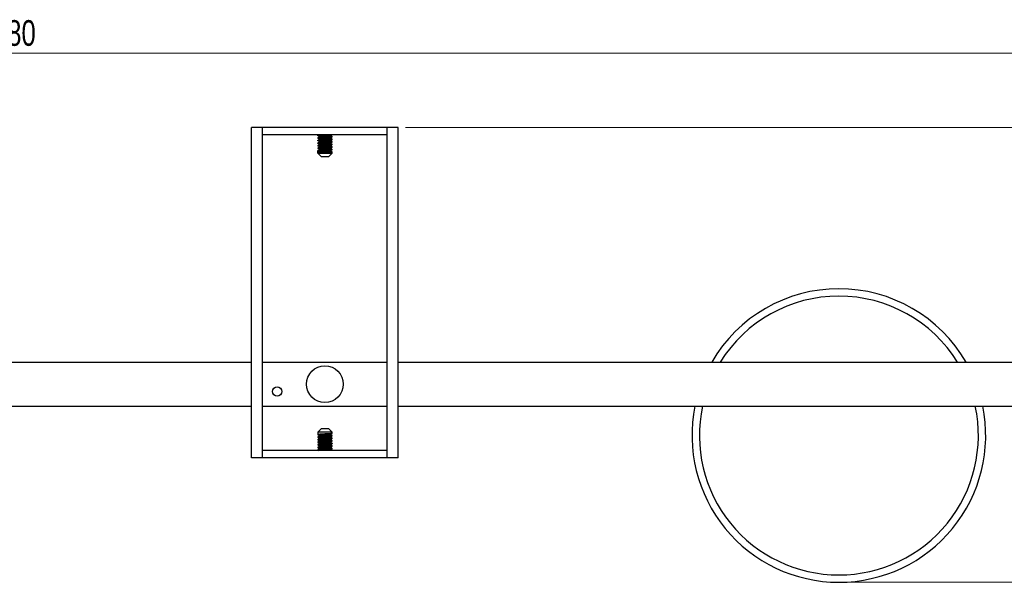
# Model space of a CAD drawing. Header units: millimetres. Extents: x 243 to 1086, y 477 to 680.
# Tile 16 of 23: x 668 to 802, y 603 to 680. Entities that reach past the tile are written whole.
import ezdxf

# ---------------------------------------------------------------- set-up
doc = ezdxf.new("R2010")
doc.units = ezdxf.units.MM
doc.header["$PDSIZE"] = -1
doc.styles.add('SLDTEXTSTYLE0', font='TXT', dxfattribs={"width": 0.75})
doc.dimstyles.new('SLDDIMSTYLE0', dxfattribs={"dimtxt": 3.5, "dimasz": 3.556, "dimexe": 0, "dimexo": 0.0625, "dimgap": 0.875, "dimtad": 1, "dimdec": 0, "dimlfac": 2, "dimrnd": 1e-09, "dimzin": 12, "dimdsep": 46, "dimtxsty": 'SLDTEXTSTYLE0', "dimblk1": 'CLOSED', "dimblk2": 'CLOSED', "dimsah": 1, "dimcen": 0.09, "dimadec": 0, "dimazin": 3, "dimtfac": 1, "dimtofl": 0, "dimtmove": 0, "dimatfit": 3, "dimldrblk": 'CLOSED', "dimfxl": 0, "dimfrac": 2, "dimtolj": 1, "dimtzin": 12, "dimarcsym": 0})
doc.dimstyles.new('SLDDIMSTYLE1', dxfattribs={"dimtxt": 3.5, "dimasz": 3.556, "dimexe": 0, "dimexo": 0.0625, "dimgap": 0.875, "dimtad": 1, "dimdec": 0, "dimlfac": 2, "dimrnd": 1e-09, "dimzin": 12, "dimdsep": 46, "dimtxsty": 'SLDTEXTSTYLE0', "dimblk1": 'CLOSED', "dimblk2": 'CLOSED', "dimsah": 1, "dimcen": 0.09, "dimadec": 0, "dimazin": 3, "dimtfac": 1, "dimtdec": 0, "dimtofl": 0, "dimtmove": 0, "dimatfit": 3, "dimldrblk": 'CLOSED', "dimfxl": 0, "dimfrac": 2, "dimtolj": 1, "dimtzin": 12, "dimarcsym": 0})

# ---------------------------------------------------------------- blocks, each defined once
blk = doc.blocks.new('_Closed')
at = {"color": 0, "linetype": 'ByBlock', "lineweight": -2}
for p, q in [((-1, 0.166667), (0, 0)), ((-1, 0.166667), (-1, -0.166667)), ((0, 0), (-1, -0.166667)), ((0, 0), (-1, 0))]:
    blk.add_line(p, q, dxfattribs=at)
blk = doc.blocks.new('_D')
at = {"color": 7, "linetype": 'Continuous', "lineweight": 0}
for p, q in [((720.14, 665.23), (920.14, 665.23)), ((919.14, 603.26), (919.14, 665.23)), ((780.14, 603.26), (920.14, 603.26))]:
    blk.add_line(p, q, dxfattribs=at)
at = {"color": 7, "linetype": 'Continuous', "lineweight": 18, "xscale": 3.556, "yscale": 3.556}
for p, rotation in [((919.14, 665.23), 90.0000000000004), ((919.14, 603.26), 270.0000000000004)]:
    blk.add_blockref('_Closed', p, dxfattribs=dict(at, rotation=rotation))
at = {"color": 7, "linetype": 'Continuous', "lineweight": 18, "insert": (914.63, 632.52), "char_height": 3.5, "attachment_point": 1, "rotation": 90, "style": 'SLDTEXTSTYLE0'}
blk.add_mtext('124', dxfattribs=at)
blk = doc.blocks.new('_D_1')
at = {"color": 7, "linetype": 'Continuous', "lineweight": 0}
for p, q in [((419.14, 634.26), (419.14, 676.36)), ((909.14, 634.26), (909.14, 676.36)), ((419.14, 675.36), (909.14, 675.36))]:
    blk.add_line(p, q, dxfattribs=at)
at = {"color": 7, "linetype": 'Continuous', "lineweight": 18, "xscale": 3.556, "yscale": 3.556}
for p, rotation in [((419.14, 675.36, 6.89), 180.0000000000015), ((909.14, 675.36, 6.89), 1.450332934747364e-12)]:
    blk.add_blockref('_Closed', p, dxfattribs=dict(at, rotation=rotation))
at = {"color": 7, "linetype": 'Continuous', "lineweight": 18, "insert": (663.91, 679.87), "char_height": 3.5, "attachment_point": 1, "style": 'SLDTEXTSTYLE0'}
blk.add_mtext('980', dxfattribs=at)

msp = doc.modelspace()

# ---------------------------------------------------------------- linework, layer by layer
at = {"color": 7, "linetype": 'Continuous', "lineweight": 25}
for p, q in [((699.14, 620.23), (699.14, 665.23)), ((700.64, 665.23), (699.14, 665.23)), ((700.64, 664.23), (700.64, 665.23)), ((717.64, 665.23), (700.64, 665.23)), ((700.64, 620.23), (700.64, 665.23)), ((709.93, 665.23), (709.93, 665.25)), ((717.64, 664.23), (717.64, 665.23)), ((717.64, 620.23), (717.64, 665.23)), ((719.14, 665.23), (717.64, 665.23)), ((719.14, 620.23), (719.14, 665.23)), ((717.64, 664.23), (700.64, 664.23)), ((708.25, 664.23), (708.17, 664.18)), ((708.17, 664.18), (708.17, 664.14)), ((708.17, 663.83), (708.17, 663.79)), ((709.93, 664.2), (709.98, 664.23)), ((710.12, 663.96), (710.12, 664.01)), ((708.17, 663.48), (708.17, 663.44)), ((708.17, 663.13), (708.17, 663.09)), ((708.17, 662.78), (708.17, 662.74)), ((710.12, 663.61), (710.12, 663.66)), ((710.12, 663.26), (710.12, 663.31)), ((710.12, 662.91), (710.12, 662.96)), ((710.12, 662.56), (710.12, 662.61)), ((708.17, 662.43), (708.17, 662.39)), ((708.17, 662.08), (708.17, 662.04)), ((708.17, 662.04), (708.36, 661.93)), ((708.17, 661.73), (708.17, 662.04)), ((708.36, 661.84), (708.17, 661.73)), ((708.17, 661.73), (708.67, 661.23)), ((708.17, 661.73), (710.12, 661.73)), ((708.36, 661.93), (708.36, 661.84)), ((709.62, 661.23), (708.67, 661.23)), ((709.62, 661.23), (710.12, 661.73)), ((710.12, 662.21), (710.12, 662.26)), ((710.12, 661.73), (710.12, 661.91)), ((419.14, 633.26), (699.14, 633.26)), ((700.64, 633.26), (717.64, 633.26)), ((719.14, 633.26), (909.14, 633.26)), ((419.14, 627.26), (699.14, 627.26)), ((700.64, 627.26), (717.64, 627.26)), ((719.14, 627.26), (909.14, 627.26)), ((708.67, 624.23), (708.17, 623.73)), ((708.17, 623.73), (708.17, 623.42)), ((710.12, 623.73), (708.17, 623.73)), ((708.67, 624.23), (709.14, 624.23)), ((709.14, 624.23), (709.62, 624.23)), ((710.12, 623.73), (709.62, 624.23)), ((710.12, 623.56), (710.12, 623.73)), ((708.17, 623.42), (708.17, 623.38)), ((708.17, 623.07), (708.17, 623.03)), ((708.17, 622.72), (708.17, 622.68)), ((708.17, 622.37), (708.17, 622.33)), ((710.12, 623.21), (710.12, 623.25)), ((710.12, 622.86), (710.12, 622.9)), ((710.12, 622.51), (710.12, 622.55)), ((700.64, 620.23), (700.64, 621.23)), ((717.64, 621.23), (700.64, 621.23)), ((708.17, 622.02), (708.17, 621.98)), ((708.17, 621.67), (708.17, 621.63)), ((708.17, 621.32), (708.17, 621.28)), ((708.17, 621.28), (708.25, 621.23)), ((709.98, 621.23), (709.93, 621.26)), ((710.12, 622.16), (710.12, 622.2)), ((710.12, 621.81), (710.12, 621.85)), ((710.12, 621.46), (710.12, 621.5)), ((717.64, 620.23), (717.64, 621.23)), ((700.64, 620.23), (699.14, 620.23)), ((717.64, 620.23), (700.64, 620.23)), ((709.93, 620.21), (709.93, 620.23)), ((719.14, 620.23), (717.64, 620.23))]:
    msp.add_line(p, q, dxfattribs=at)
for centre, radius in [((709.14, 630.26), 2.5), ((702.64, 629.26), 0.625)]:
    msp.add_circle(centre, radius, dxfattribs=at)
for start, end in [(30, 150), (168.463, 270), (270, 11.537)]:
    msp.add_arc((779.14, 623.26), 20, start, end, dxfattribs=at)
at = {"color": 8, "linetype": 'Continuous', "lineweight": 25}
for start, end in [(31.7569, 148.2431), (167.8468, 270), (270, 12.1532)]:
    msp.add_arc((779.14, 623.26), 19, start, end, dxfattribs=at)
at = {"color": 7, "linetype": 'Continuous', "lineweight": 25}
for points, knots in [([(708.26, 664.11), (708.26, 664.11), (708.18, 664.12), (708.15, 664.14), (708.22, 664.16), (708.44, 664.18), (708.69, 664.2), (708.93, 664.21), (709.06, 664.22), (709.14, 664.22)], [0, 0, 0, 0, 0.019281, 0.214102, 0.408923, 0.608867, 0.800891, 0.873378, 1, 1, 1, 1]), ([(708.26, 663.76), (708.26, 663.76), (708.18, 663.77), (708.15, 663.79), (708.22, 663.81), (708.44, 663.83), (708.69, 663.85), (708.93, 663.86), (709.06, 663.87), (709.14, 663.87)], [0, 0, 0, 0, 0.019259, 0.214085, 0.40891, 0.608858, 0.800886, 0.873375, 1, 1, 1, 1]), ([(708.17, 663.83), (708.18, 663.84), (708.21, 663.85), (708.4, 663.87), (708.6, 663.89), (708.82, 663.9), (709.02, 663.91), (709.14, 663.92)], [0, 0, 0, 0, 0.247901, 0.50232, 0.626422, 0.747791, 1, 1, 1, 1]), ([(708.37, 663.95), (708.33, 663.93), (708.27, 663.89), (708.21, 663.85), (708.18, 663.84)], [0, 0, 0, 0, 0.499789, 1, 1, 1, 1]), ([(708.26, 664.11), (708.29, 664.09), (708.35, 664.06), (708.4, 664.02), (708.43, 664)], [0, 0, 0, 0, 0.501353, 1, 1, 1, 1]), ([(708.36, 664.03), (708.36, 664.01), (708.36, 663.98), (708.36, 663.96), (708.36, 663.94)], [0, 0, 0, 0, 0.520181, 1, 1, 1, 1]), ([(708.37, 663.68), (708.37, 663.68), (708.36, 663.69), (708.44, 663.7), (708.61, 663.73), (708.85, 663.74), (709.12, 663.76), (709.4, 663.78), (709.64, 663.8), (709.82, 663.82), (709.92, 663.84), (709.92, 663.84), (709.92, 663.85)], [0, 0, 0, 0, 0.044465, 0.161431, 0.279118, 0.392105, 0.509128, 0.626776, 0.739747, 0.856826, 0.974432, 1, 1, 1, 1]), ([(708.37, 664.03), (708.37, 664.03), (708.36, 664.04), (708.45, 664.06), (708.63, 664.08), (708.87, 664.09), (709.14, 664.11), (709.42, 664.14), (709.66, 664.15), (709.83, 664.17), (709.92, 664.19), (709.92, 664.2), (709.92, 664.2)], [0, 0, 0, 0, 0.053594, 0.170943, 0.288428, 0.401412, 0.51881, 0.636248, 0.749231, 0.866678, 0.984067, 1, 1, 1, 1]), ([(708.37, 663.95), (708.37, 663.95), (708.37, 663.95), (708.45, 663.97), (708.62, 663.99), (708.87, 664.01), (709.14, 664.03), (709.42, 664.05), (709.66, 664.07), (709.84, 664.09), (709.93, 664.1), (709.92, 664.11), (709.92, 664.11)], [0, 0, 0, 0, 0.008367, 0.126472, 0.244715, 0.358427, 0.476582, 0.594777, 0.708488, 0.826692, 0.944837, 1, 1, 1, 1]), ([(709.14, 663.92), (709.23, 663.92), (709.36, 663.93), (709.6, 663.94), (709.85, 663.96), (710.06, 663.98), (710.14, 664), (710.11, 664.01), (710.1, 664.01)], [0, 0, 0, 0, 0.150902, 0.237289, 0.466135, 0.704418, 0.936597, 1, 1, 1, 1]), ([(709.14, 663.87), (709.27, 663.88), (709.46, 663.89), (709.69, 663.91), (709.89, 663.92), (710.08, 663.94), (710.11, 663.95), (710.12, 663.96)], [0, 0, 0, 0, 0.252209, 0.373578, 0.49768, 0.752099, 1, 1, 1, 1]), ([(709.93, 664.11), (709.93, 664.13), (709.93, 664.16), (709.93, 664.19), (709.93, 664.2)], [0, 0, 0, 0, 0.51454, 1, 1, 1, 1]), ([(710.11, 664.01), (710.08, 664.03), (710.02, 664.06), (709.96, 664.1), (709.93, 664.12)], [0, 0, 0, 0, 0.516556, 1, 1, 1, 1]), ([(709.93, 663.85), (709.96, 663.86), (710.02, 663.9), (710.08, 663.94), (710.12, 663.96)], [0, 0, 0, 0, 0.497641, 1, 1, 1, 1]), ([(709.93, 663.76), (709.93, 663.78), (709.93, 663.81), (709.93, 663.84), (709.93, 663.85)], [0, 0, 0, 0, 0.515045, 1, 1, 1, 1]), ([(708.26, 663.41), (708.26, 663.41), (708.18, 663.42), (708.15, 663.44), (708.22, 663.46), (708.44, 663.48), (708.69, 663.5), (708.93, 663.51), (709.06, 663.52), (709.14, 663.52)], [0, 0, 0, 0, 0.019237, 0.214067, 0.408897, 0.608849, 0.800882, 0.873372, 1, 1, 1, 1]), ([(708.26, 663.06), (708.26, 663.06), (708.18, 663.07), (708.15, 663.09), (708.22, 663.11), (708.44, 663.13), (708.69, 663.15), (708.93, 663.16), (709.06, 663.17), (709.14, 663.17)], [0, 0, 0, 0, 0.019215, 0.214049, 0.408884, 0.60884, 0.800877, 0.873369, 1, 1, 1, 1]), ([(708.26, 662.71), (708.26, 662.71), (708.18, 662.72), (708.15, 662.74), (708.22, 662.76), (708.44, 662.78), (708.69, 662.8), (708.93, 662.81), (709.06, 662.82), (709.14, 662.82)], [0, 0, 0, 0, 0.019193, 0.214032, 0.408871, 0.608832, 0.800873, 0.873367, 1, 1, 1, 1]), ([(708.26, 662.36), (708.26, 662.36), (708.18, 662.37), (708.15, 662.39), (708.22, 662.41), (708.44, 662.43), (708.69, 662.45), (708.93, 662.46), (709.06, 662.47), (709.14, 662.47)], [0, 0, 0, 0, 0.0191715, 0.2140144, 0.4088573, 0.6088229, 0.8008684, 0.8733638, 1, 1, 1, 1]), ([(708.36, 663.6), (708.33, 663.58), (708.27, 663.54), (708.21, 663.5), (708.17, 663.48)], [0, 0, 0, 0, 0.4997283, 1, 1, 1, 1]), ([(708.17, 663.48), (708.18, 663.49), (708.21, 663.5), (708.4, 663.52), (708.6, 663.54), (708.82, 663.55), (709.02, 663.56), (709.14, 663.57)], [0, 0, 0, 0, 0.247901, 0.50232, 0.626422, 0.747791, 1, 1, 1, 1]), ([(708.36, 663.25), (708.33, 663.23), (708.27, 663.19), (708.21, 663.15), (708.17, 663.13)], [0, 0, 0, 0, 0.49983, 1, 1, 1, 1]), ([(708.17, 663.13), (708.18, 663.14), (708.21, 663.15), (708.4, 663.17), (708.6, 663.19), (708.82, 663.2), (709.02, 663.21), (709.14, 663.22)], [0, 0, 0, 0, 0.247901, 0.50232, 0.626422, 0.747791, 1, 1, 1, 1]), ([(708.17, 662.78), (708.18, 662.79), (708.21, 662.8), (708.4, 662.82), (708.6, 662.84), (708.82, 662.85), (709.02, 662.86), (709.14, 662.87)], [0, 0, 0, 0, 0.247901, 0.50232, 0.626422, 0.747791, 1, 1, 1, 1]), ([(708.36, 662.55), (708.33, 662.53), (708.27, 662.49), (708.2, 662.45), (708.17, 662.43)], [0, 0, 0, 0, 0.499736, 1, 1, 1, 1]), ([(708.17, 662.43), (708.18, 662.44), (708.21, 662.45), (708.4, 662.47), (708.6, 662.49), (708.82, 662.5), (709.02, 662.51), (709.14, 662.52)], [0, 0, 0, 0, 0.247901, 0.50232, 0.626422, 0.747791, 1, 1, 1, 1]), ([(708.37, 662.9), (708.33, 662.88), (708.27, 662.84), (708.21, 662.8), (708.18, 662.79)], [0, 0, 0, 0, 0.499773, 1, 1, 1, 1]), ([(708.26, 663.76), (708.29, 663.74), (708.35, 663.71), (708.4, 663.67), (708.43, 663.65)], [0, 0, 0, 0, 0.501084, 1, 1, 1, 1]), ([(708.26, 663.41), (708.29, 663.39), (708.35, 663.36), (708.4, 663.32), (708.43, 663.3)], [0, 0, 0, 0, 0.500818, 1, 1, 1, 1]), ([(708.26, 663.06), (708.29, 663.04), (708.35, 663.01), (708.4, 662.97), (708.43, 662.95)], [0, 0, 0, 0, 0.500554, 1, 1, 1, 1]), ([(708.26, 662.71), (708.29, 662.69), (708.35, 662.66), (708.4, 662.62), (708.43, 662.6)], [0, 0, 0, 0, 0.500294, 1, 1, 1, 1]), ([(708.37, 663.6), (708.37, 663.6), (708.36, 663.6), (708.44, 663.62), (708.61, 663.64), (708.85, 663.66), (709.12, 663.68), (709.4, 663.7), (709.64, 663.71), (709.83, 663.73), (709.92, 663.75), (709.92, 663.76), (709.92, 663.76)], [0, 0, 0, 0, 0.0074319, 0.1242507, 0.2417905, 0.3546352, 0.4715112, 0.589011, 0.7018398, 0.8187719, 0.9362303, 1, 1, 1, 1]), ([(708.36, 663.68), (708.36, 663.66), (708.36, 663.63), (708.36, 663.61), (708.36, 663.59)], [0, 0, 0, 0, 0.520132, 1, 1, 1, 1]), ([(708.37, 663.33), (708.37, 663.33), (708.35, 663.34), (708.43, 663.35), (708.59, 663.37), (708.83, 663.39), (709.1, 663.41), (709.38, 663.43), (709.63, 663.45), (709.81, 663.47), (709.91, 663.49), (709.91, 663.49), (709.92, 663.5)], [0, 0, 0, 0, 0.035402, 0.15194, 0.269783, 0.38286, 0.499463, 0.617274, 0.730321, 0.846987, 0.964764, 1, 1, 1, 1]), ([(708.36, 663.25), (708.38, 663.25), (708.42, 663.26), (708.59, 663.29), (708.83, 663.3), (709.1, 663.32), (709.38, 663.34), (709.63, 663.36), (709.81, 663.38), (709.92, 663.4), (709.92, 663.41), (709.92, 663.41)], [0, 0, 0, 0, 0.11595, 0.233536, 0.346368, 0.462717, 0.580272, 0.693073, 0.809485, 0.927006, 1, 1, 1, 1]), ([(708.36, 663.33), (708.36, 663.31), (708.36, 663.28), (708.36, 663.26), (708.36, 663.24)], [0, 0, 0, 0, 0.519572, 1, 1, 1, 1]), ([(708.37, 662.98), (708.36, 662.98), (708.35, 662.99), (708.42, 663), (708.58, 663.02), (708.81, 663.04), (709.08, 663.06), (709.35, 663.08), (709.61, 663.1), (709.8, 663.12), (709.91, 663.14), (709.91, 663.14), (709.91, 663.15)], [0, 0, 0, 0, 0.026414, 0.142479, 0.260429, 0.373684, 0.489821, 0.607746, 0.720955, 0.837162, 0.955061, 1, 1, 1, 1]), ([(708.36, 662.98), (708.36, 662.96), (708.36, 662.93), (708.36, 662.91), (708.36, 662.89)], [0, 0, 0, 0, 0.518865, 1, 1, 1, 1]), ([(708.36, 662.63), (708.37, 662.64), (708.4, 662.65), (708.56, 662.67), (708.79, 662.69), (709.05, 662.71), (709.33, 662.73), (709.59, 662.75), (709.79, 662.77), (709.9, 662.78), (709.91, 662.79), (709.91, 662.8)], [0, 0, 0, 0, 0.117607, 0.237716, 0.353256, 0.470942, 0.591034, 0.706513, 0.824278, 0.944352, 1, 1, 1, 1]), ([(708.36, 662.63), (708.36, 662.61), (708.36, 662.58), (708.36, 662.56), (708.36, 662.54)], [0, 0, 0, 0, 0.518452, 1, 1, 1, 1]), ([(708.36, 662.28), (708.37, 662.28), (708.39, 662.3), (708.55, 662.32), (708.77, 662.34), (709.03, 662.36), (709.31, 662.38), (709.57, 662.4), (709.78, 662.41), (709.9, 662.43), (709.91, 662.44), (709.91, 662.45)], [0, 0, 0, 0, 0.115993, 0.23504, 0.3499, 0.465979, 0.585017, 0.699801, 0.815966, 0.934993, 1, 1, 1, 1]), ([(708.37, 662.9), (708.38, 662.9), (708.42, 662.91), (708.58, 662.93), (708.81, 662.95), (709.08, 662.97), (709.35, 662.99), (709.61, 663.01), (709.8, 663.03), (709.92, 663.05), (709.92, 663.06), (709.92, 663.06)], [0, 0, 0, 0, 0.10344, 0.221588, 0.335033, 0.451365, 0.569489, 0.682888, 0.799291, 0.917389, 1, 1, 1, 1]), ([(708.37, 662.54), (708.38, 662.55), (708.41, 662.56), (708.56, 662.58), (708.79, 662.6), (709.05, 662.62), (709.33, 662.64), (709.59, 662.66), (709.79, 662.68), (709.91, 662.7), (709.95, 662.71), (709.92, 662.72), (709.92, 662.72)], [0, 0, 0, 0, 0.098584, 0.21192, 0.320943, 0.431993, 0.545312, 0.654278, 0.765402, 0.878704, 0.987615, 1, 1, 1, 1]), ([(709.14, 663.57), (709.23, 663.57), (709.36, 663.58), (709.6, 663.59), (709.85, 663.61), (710.06, 663.63), (710.14, 663.65), (710.11, 663.66), (710.1, 663.66)], [0, 0, 0, 0, 0.151429, 0.238118, 0.467763, 0.706878, 0.939868, 1, 1, 1, 1]), ([(709.14, 663.52), (709.27, 663.53), (709.46, 663.54), (709.69, 663.56), (709.89, 663.57), (710.08, 663.59), (710.11, 663.6), (710.12, 663.61)], [0, 0, 0, 0, 0.252209, 0.373578, 0.49768, 0.752099, 1, 1, 1, 1]), ([(709.14, 663.22), (709.23, 663.22), (709.36, 663.23), (709.6, 663.24), (709.85, 663.26), (710.08, 663.28), (710.11, 663.3), (710.12, 663.31)], [0, 0, 0, 0, 0.161118, 0.253353, 0.49769, 0.752104, 1, 1, 1, 1]), ([(709.14, 663.17), (709.27, 663.18), (709.46, 663.19), (709.69, 663.21), (709.89, 663.22), (710.08, 663.24), (710.11, 663.25), (710.12, 663.26)], [0, 0, 0, 0, 0.252209, 0.373578, 0.49768, 0.752099, 1, 1, 1, 1]), ([(709.14, 662.87), (709.23, 662.87), (709.36, 662.88), (709.6, 662.89), (709.85, 662.91), (710.06, 662.93), (710.14, 662.95), (710.11, 662.96), (710.1, 662.96)], [0, 0, 0, 0, 0.150142, 0.236093, 0.463785, 0.700868, 0.931876, 1, 1, 1, 1]), ([(709.14, 662.82), (709.27, 662.83), (709.46, 662.84), (709.69, 662.86), (709.89, 662.87), (710.08, 662.89), (710.11, 662.9), (710.12, 662.91)], [0, 0, 0, 0, 0.252209, 0.373578, 0.49768, 0.752099, 1, 1, 1, 1]), ([(709.14, 662.52), (709.23, 662.52), (709.36, 662.53), (709.6, 662.54), (709.85, 662.56), (710.06, 662.58), (710.14, 662.6), (710.11, 662.61), (710.1, 662.61)], [0, 0, 0, 0, 0.151818, 0.23873, 0.468964, 0.708693, 0.942281, 1, 1, 1, 1]), ([(709.14, 662.47), (709.27, 662.48), (709.46, 662.49), (709.69, 662.51), (709.89, 662.52), (710.08, 662.54), (710.11, 662.55), (710.12, 662.56)], [0, 0, 0, 0, 0.252209, 0.373578, 0.49768, 0.752099, 1, 1, 1, 1]), ([(710.12, 662.61), (710.08, 662.63), (710.02, 662.67), (709.96, 662.7), (709.92, 662.72)], [0, 0, 0, 0, 0.5002584, 1, 1, 1, 1]), ([(710.12, 663.66), (710.08, 663.68), (710.02, 663.71), (709.96, 663.75), (709.93, 663.77)], [0, 0, 0, 0, 0.516105, 1, 1, 1, 1]), ([(709.93, 663.5), (709.96, 663.51), (710.02, 663.55), (710.08, 663.59), (710.12, 663.61)], [0, 0, 0, 0, 0.498076, 1, 1, 1, 1]), ([(709.93, 663.41), (709.93, 663.43), (709.93, 663.46), (709.93, 663.49), (709.93, 663.5)], [0, 0, 0, 0, 0.515553, 1, 1, 1, 1]), ([(710.12, 663.31), (710.09, 663.33), (710.02, 663.36), (709.96, 663.4), (709.93, 663.42)], [0, 0, 0, 0, 0.511048, 1, 1, 1, 1]), ([(709.93, 663.15), (709.96, 663.16), (710.02, 663.2), (710.08, 663.24), (710.12, 663.26)], [0, 0, 0, 0, 0.498508, 1, 1, 1, 1]), ([(709.93, 663.06), (709.93, 663.08), (709.93, 663.11), (709.93, 663.14), (709.93, 663.15)], [0, 0, 0, 0, 0.516063, 1, 1, 1, 1]), ([(710.11, 662.96), (710.08, 662.98), (710.02, 663.02), (709.96, 663.05), (709.93, 663.07)], [0, 0, 0, 0, 0.519413, 1, 1, 1, 1]), ([(709.93, 662.8), (709.96, 662.81), (710.02, 662.85), (710.08, 662.89), (710.12, 662.91)], [0, 0, 0, 0, 0.498939, 1, 1, 1, 1]), ([(709.93, 662.71), (709.93, 662.73), (709.93, 662.76), (709.93, 662.79), (709.93, 662.8)], [0, 0, 0, 0, 0.516575, 1, 1, 1, 1]), ([(709.93, 662.45), (709.96, 662.46), (710.02, 662.5), (710.08, 662.54), (710.12, 662.56)], [0, 0, 0, 0, 0.4993664, 1, 1, 1, 1]), ([(709.93, 662.36), (709.93, 662.38), (709.93, 662.41), (709.93, 662.44), (709.93, 662.45)], [0, 0, 0, 0, 0.517088, 1, 1, 1, 1]), ([(708.37, 662.2), (708.33, 662.18), (708.27, 662.14), (708.21, 662.1), (708.17, 662.09)], [0, 0, 0, 0, 0.499845, 1, 1, 1, 1]), ([(708.17, 662.08), (708.18, 662.09), (708.21, 662.1), (708.4, 662.12), (708.6, 662.14), (708.82, 662.15), (709.02, 662.16), (709.14, 662.17)], [0, 0, 0, 0, 0.247901, 0.50232, 0.626422, 0.747791, 1, 1, 1, 1]), ([(708.17, 662.04), (708.18, 662.04), (708.21, 662.06), (708.4, 662.08), (708.6, 662.09), (708.82, 662.1), (709.02, 662.12), (709.14, 662.12)], [0, 0, 0, 0, 0.247901, 0.50232, 0.626422, 0.747791, 1, 1, 1, 1]), ([(708.17, 661.73), (708.18, 661.74), (708.2, 661.75), (708.37, 661.77), (708.62, 661.79), (708.89, 661.8), (709.07, 661.81), (709.14, 661.82)], [0, 0, 0, 0, 0.214934, 0.429892, 0.644993, 0.859982, 1, 1, 1, 1]), ([(708.26, 662.36), (708.29, 662.34), (708.35, 662.31), (708.4, 662.27), (708.43, 662.25)], [0, 0, 0, 0, 0.5000355, 1, 1, 1, 1]), ([(708.47, 661.87), (708.44, 661.85), (708.39, 661.81), (708.33, 661.78), (708.3, 661.76)], [0, 0, 0, 0, 0.499966, 1, 1, 1, 1]), ([(708.36, 661.93), (708.37, 661.93), (708.39, 661.95), (708.53, 661.97), (708.75, 661.99), (709.01, 662), (709.29, 662.03), (709.55, 662.04), (709.76, 662.06), (709.89, 662.08), (709.91, 662.09), (709.92, 662.1)], [0, 0, 0, 0, 0.114375, 0.232337, 0.346621, 0.461088, 0.579049, 0.693244, 0.807802, 0.92576, 1, 1, 1, 1]), ([(708.37, 662.2), (708.38, 662.2), (708.4, 662.21), (708.55, 662.23), (708.77, 662.25), (709.03, 662.27), (709.31, 662.29), (709.57, 662.31), (709.78, 662.33), (709.9, 662.35), (709.95, 662.36), (709.92, 662.37), (709.92, 662.37)], [0, 0, 0, 0, 0.084141, 0.198872, 0.309568, 0.421439, 0.536161, 0.646785, 0.758738, 0.87345, 0.984003, 1, 1, 1, 1]), ([(708.48, 661.87), (708.5, 661.87), (708.56, 661.88), (708.75, 661.9), (709.01, 661.92), (709.29, 661.94), (709.55, 661.96), (709.77, 661.98), (709.9, 662), (709.95, 662.01), (709.92, 662.02), (709.91, 662.02)], [0, 0, 0, 0, 0.061813, 0.188645, 0.31568, 0.446592, 0.573325, 0.700461, 0.83137, 0.958008, 1, 1, 1, 1]), ([(709.14, 662.17), (709.23, 662.17), (709.36, 662.18), (709.6, 662.19), (709.85, 662.21), (710.08, 662.23), (710.11, 662.25), (710.12, 662.26)], [0, 0, 0, 0, 0.161118, 0.253353, 0.49769, 0.752104, 1, 1, 1, 1]), ([(709.14, 662.12), (709.27, 662.13), (709.46, 662.14), (709.69, 662.16), (709.89, 662.17), (710.08, 662.19), (710.11, 662.2), (710.12, 662.21)], [0, 0, 0, 0, 0.252209, 0.373578, 0.49768, 0.752099, 1, 1, 1, 1]), ([(709.14, 661.82), (709.23, 661.82), (709.36, 661.83), (709.6, 661.84), (709.85, 661.86), (710.06, 661.88), (710.14, 661.9), (710.11, 661.91), (710.1, 661.91)], [0, 0, 0, 0, 0.150003, 0.235875, 0.463356, 0.700218, 0.931013, 1, 1, 1, 1]), ([(710.11, 661.91), (710.08, 661.93), (710.02, 661.97), (709.95, 662), (709.92, 662.02)], [0, 0, 0, 0, 0.5002083, 1, 1, 1, 1]), ([(710.12, 662.26), (710.08, 662.28), (710.02, 662.31), (709.96, 662.35), (709.93, 662.37)], [0, 0, 0, 0, 0.511171, 1, 1, 1, 1]), ([(709.93, 662.1), (709.96, 662.11), (710.02, 662.15), (710.08, 662.19), (710.12, 662.21)], [0, 0, 0, 0, 0.499792, 1, 1, 1, 1]), ([(710.12, 623.56), (710.11, 623.55), (710.08, 623.53), (709.89, 623.51), (709.69, 623.5), (709.46, 623.49), (709.19, 623.47), (708.93, 623.46), (708.69, 623.44), (708.43, 623.43), (708.23, 623.4), (708.14, 623.39), (708.18, 623.38), (708.19, 623.37)], [0, 0, 0, 0, 0.119944, 0.243042, 0.303088, 0.361811, 0.483839, 0.561796, 0.606424, 0.724646, 0.847744, 0.967689, 1, 1, 1, 1]), ([(710.12, 622.51), (710.11, 622.5), (710.08, 622.48), (709.89, 622.46), (709.69, 622.45), (709.46, 622.44), (709.19, 622.42), (708.93, 622.41), (708.69, 622.39), (708.43, 622.38), (708.23, 622.35), (708.15, 622.34), (708.18, 622.33), (708.19, 622.33)], [0, 0, 0, 0, 0.12046, 0.244088, 0.304391, 0.363367, 0.48592, 0.564212, 0.609032, 0.727763, 0.85139, 0.971851, 1, 1, 1, 1]), ([(710.12, 622.86), (710.11, 622.85), (710.08, 622.83), (709.89, 622.81), (709.69, 622.8), (709.46, 622.79), (709.19, 622.77), (708.93, 622.76), (708.69, 622.74), (708.43, 622.73), (708.23, 622.7), (708.14, 622.69), (708.18, 622.68), (708.19, 622.67)], [0, 0, 0, 0, 0.119729, 0.242606, 0.302543, 0.361161, 0.48297, 0.560787, 0.605334, 0.723344, 0.846221, 0.96595, 1, 1, 1, 1]), ([(708.17, 623.37), (708.21, 623.36), (708.27, 623.32), (708.33, 623.28), (708.37, 623.26)], [0, 0, 0, 0, 0.500155, 1, 1, 1, 1]), ([(710.1, 623.25), (710.11, 623.25), (710.14, 623.24), (710.06, 623.23), (709.85, 623.2), (709.6, 623.19), (709.36, 623.17), (709.1, 623.16), (708.82, 623.14), (708.6, 623.13), (708.4, 623.11), (708.21, 623.1), (708.18, 623.08), (708.17, 623.07)], [0, 0, 0, 0, 0.0295101, 0.1498018, 0.2732561, 0.3918207, 0.4365777, 0.5147601, 0.6371421, 0.696035, 0.7562541, 0.8797083, 1, 1, 1, 1]), ([(710.12, 623.21), (710.11, 623.2), (710.08, 623.18), (709.89, 623.16), (709.69, 623.15), (709.46, 623.14), (709.19, 623.12), (708.93, 623.11), (708.69, 623.09), (708.44, 623.08), (708.21, 623.05), (708.18, 623.04), (708.17, 623.03)], [0, 0, 0, 0, 0.123949, 0.251158, 0.313208, 0.373892, 0.499995, 0.580555, 0.626673, 0.748842, 0.876051, 1, 1, 1, 1]), ([(708.17, 623.03), (708.2, 623.01), (708.27, 622.97), (708.33, 622.93), (708.36, 622.92)], [0, 0, 0, 0, 0.500264, 1, 1, 1, 1]), ([(710.1, 622.9), (710.11, 622.9), (710.14, 622.89), (710.06, 622.88), (709.85, 622.85), (709.6, 622.84), (709.36, 622.82), (709.1, 622.81), (708.82, 622.79), (708.6, 622.78), (708.4, 622.76), (708.21, 622.75), (708.18, 622.73), (708.17, 622.72)], [0, 0, 0, 0, 0.029536, 0.149825, 0.273276, 0.391837, 0.436593, 0.514773, 0.637152, 0.696043, 0.756261, 0.879712, 1, 1, 1, 1]), ([(710.1, 622.55), (710.11, 622.55), (710.14, 622.54), (710.06, 622.53), (709.85, 622.5), (709.6, 622.49), (709.36, 622.47), (709.1, 622.46), (708.82, 622.44), (708.6, 622.43), (708.4, 622.41), (708.21, 622.4), (708.18, 622.38), (708.17, 622.37)], [0, 0, 0, 0, 0.029563, 0.149848, 0.273296, 0.391854, 0.436608, 0.514786, 0.637162, 0.696052, 0.756267, 0.879715, 1, 1, 1, 1]), ([(708.17, 622.33), (708.21, 622.31), (708.27, 622.27), (708.33, 622.23), (708.36, 622.22)], [0, 0, 0, 0, 0.5001696, 1, 1, 1, 1]), ([(708.18, 622.67), (708.21, 622.66), (708.27, 622.62), (708.33, 622.59), (708.36, 622.57)], [0, 0, 0, 0, 0.5188897, 1, 1, 1, 1]), ([(708.43, 623.21), (708.4, 623.19), (708.35, 623.15), (708.29, 623.12), (708.26, 623.1)], [0, 0, 0, 0, 0.499965, 1, 1, 1, 1]), ([(708.43, 622.86), (708.4, 622.84), (708.35, 622.8), (708.29, 622.77), (708.26, 622.75)], [0, 0, 0, 0, 0.499706, 1, 1, 1, 1]), ([(708.43, 622.51), (708.4, 622.49), (708.35, 622.45), (708.29, 622.42), (708.26, 622.4)], [0, 0, 0, 0, 0.499446, 1, 1, 1, 1]), ([(709.92, 623.09), (709.91, 623.09), (709.88, 623.07), (709.73, 623.05), (709.51, 623.04), (709.25, 623.02), (708.97, 622.99), (708.71, 622.98), (708.5, 622.96), (708.38, 622.94), (708.34, 622.92), (708.36, 622.92), (708.37, 622.92)], [0, 0, 0, 0, 0.095256, 0.209023, 0.31861, 0.429811, 0.543566, 0.653088, 0.764367, 0.878108, 0.987567, 1, 1, 1, 1]), ([(709.92, 622.39), (709.9, 622.38), (709.87, 622.37), (709.7, 622.35), (709.47, 622.33), (709.2, 622.31), (708.92, 622.29), (708.67, 622.27), (708.48, 622.25), (708.37, 622.23), (708.34, 622.22), (708.36, 622.22), (708.36, 622.22)], [0, 0, 0, 0, 0.103942, 0.218016, 0.327498, 0.440094, 0.554141, 0.663586, 0.776247, 0.890265, 0.999675, 1, 1, 1, 1]), ([(709.91, 623.44), (709.91, 623.43), (709.89, 623.42), (709.75, 623.41), (709.53, 623.39), (709.27, 623.37), (708.99, 623.35), (708.73, 623.33), (708.52, 623.31), (708.39, 623.29), (708.34, 623.27), (708.37, 623.27), (708.37, 623.26)], [0, 0, 0, 0, 0.074539, 0.189006, 0.299659, 0.411003, 0.525465, 0.636039, 0.747468, 0.861924, 0.972421, 1, 1, 1, 1]), ([(708.36, 622.92), (708.36, 622.91), (708.36, 622.88), (708.36, 622.85), (708.36, 622.83)], [0, 0, 0, 0, 0.499009, 1, 1, 1, 1]), ([(708.36, 622.57), (708.36, 622.56), (708.36, 622.53), (708.36, 622.5), (708.36, 622.48)], [0, 0, 0, 0, 0.498514, 1, 1, 1, 1]), ([(708.36, 622.22), (708.36, 622.21), (708.36, 622.18), (708.36, 622.15), (708.36, 622.13)], [0, 0, 0, 0, 0.498021, 1, 1, 1, 1]), ([(709.92, 622.74), (709.91, 622.73), (709.88, 622.72), (709.72, 622.7), (709.49, 622.68), (709.22, 622.66), (708.95, 622.64), (708.69, 622.63), (708.49, 622.61), (708.37, 622.59), (708.37, 622.58), (708.37, 622.57)], [0, 0, 0, 0, 0.102665, 0.220365, 0.333466, 0.449074, 0.566753, 0.679803, 0.795484, 0.913141, 1, 1, 1, 1]), ([(709.92, 623.36), (709.92, 623.36), (709.95, 623.35), (709.89, 623.34), (709.75, 623.32), (709.53, 623.3), (709.27, 623.28), (708.99, 623.26), (708.73, 623.24), (708.53, 623.22), (708.47, 623.21), (708.44, 623.21)], [0, 0, 0, 0, 0.042901, 0.166266, 0.29319, 0.415886, 0.539347, 0.666265, 0.788873, 0.912428, 1, 1, 1, 1]), ([(709.91, 623.01), (709.92, 623.01), (709.94, 623), (709.88, 622.99), (709.74, 622.97), (709.51, 622.95), (709.25, 622.93), (708.97, 622.91), (708.71, 622.89), (708.52, 622.87), (708.46, 622.86), (708.44, 622.86)], [0, 0, 0, 0, 0.052985, 0.176906, 0.303776, 0.425984, 0.549993, 0.67685, 0.798985, 0.923081, 1, 1, 1, 1]), ([(709.91, 622.66), (709.92, 622.66), (709.94, 622.65), (709.87, 622.64), (709.72, 622.61), (709.49, 622.6), (709.22, 622.58), (708.94, 622.56), (708.69, 622.54), (708.52, 622.52), (708.46, 622.51), (708.44, 622.51)], [0, 0, 0, 0, 0.063114, 0.187546, 0.314313, 0.436128, 0.560641, 0.687386, 0.809144, 0.933737, 1, 1, 1, 1]), ([(709.92, 622.31), (709.92, 622.31), (709.94, 622.3), (709.86, 622.28), (709.71, 622.26), (709.47, 622.25), (709.2, 622.23), (708.92, 622.2), (708.68, 622.19), (708.51, 622.17), (708.46, 622.16), (708.44, 622.16)], [0, 0, 0, 0, 0.034572, 0.16469, 0.296594, 0.423186, 0.553381, 0.685253, 0.811802, 0.942072, 1, 1, 1, 1]), ([(709.92, 623.44), (709.95, 623.46), (710.02, 623.49), (710.08, 623.53), (710.11, 623.55)], [0, 0, 0, 0, 0.499792, 1, 1, 1, 1]), ([(709.92, 622.74), (709.96, 622.76), (710.02, 622.8), (710.08, 622.83), (710.12, 622.85)], [0, 0, 0, 0, 0.499742, 1, 1, 1, 1]), ([(709.92, 622.39), (709.95, 622.41), (710.02, 622.44), (710.08, 622.48), (710.11, 622.5)], [0, 0, 0, 0, 0.499816, 1, 1, 1, 1]), ([(710.12, 623.25), (710.08, 623.27), (710.02, 623.31), (709.96, 623.35), (709.93, 623.36)], [0, 0, 0, 0, 0.5002083, 1, 1, 1, 1]), ([(709.93, 623.09), (709.96, 623.11), (710.02, 623.15), (710.08, 623.18), (710.12, 623.2)], [0, 0, 0, 0, 0.4997939, 1, 1, 1, 1]), ([(709.93, 623.01), (709.93, 623.02), (709.93, 623.05), (709.93, 623.08), (709.93, 623.09)], [0, 0, 0, 0, 0.517805, 1, 1, 1, 1]), ([(710.12, 622.9), (710.08, 622.92), (710.02, 622.96), (709.96, 623), (709.93, 623.01)], [0, 0, 0, 0, 0.500634, 1, 1, 1, 1]), ([(709.93, 622.66), (709.93, 622.67), (709.93, 622.7), (709.93, 622.73), (709.93, 622.74)], [0, 0, 0, 0, 0.518637, 1, 1, 1, 1]), ([(710.12, 622.55), (710.08, 622.57), (710.02, 622.61), (709.96, 622.65), (709.93, 622.66)], [0, 0, 0, 0, 0.501061, 1, 1, 1, 1]), ([(709.93, 622.31), (709.93, 622.32), (709.93, 622.35), (709.93, 622.38), (709.93, 622.39)], [0, 0, 0, 0, 0.518789, 1, 1, 1, 1]), ([(710.12, 622.2), (710.08, 622.22), (710.02, 622.26), (709.96, 622.29), (709.93, 622.31)], [0, 0, 0, 0, 0.5158201, 1, 1, 1, 1]), ([(710.12, 621.81), (710.11, 621.8), (710.08, 621.78), (709.89, 621.76), (709.69, 621.75), (709.46, 621.74), (709.19, 621.72), (708.93, 621.71), (708.69, 621.69), (708.43, 621.68), (708.23, 621.65), (708.14, 621.64), (708.18, 621.63), (708.19, 621.62)], [0, 0, 0, 0, 0.1195304, 0.2422033, 0.3020412, 0.3605615, 0.4821689, 0.5598565, 0.6043303, 0.7221445, 0.8448174, 0.9643478, 1, 1, 1, 1]), ([(710.1, 622.2), (710.11, 622.2), (710.14, 622.19), (710.06, 622.18), (709.85, 622.15), (709.6, 622.14), (709.36, 622.12), (709.1, 622.11), (708.82, 622.09), (708.6, 622.08), (708.4, 622.06), (708.21, 622.05), (708.18, 622.03), (708.17, 622.02)], [0, 0, 0, 0, 0.0295892, 0.1498711, 0.2733153, 0.3918702, 0.4366236, 0.5147996, 0.6371716, 0.6960598, 0.7562739, 0.8797181, 1, 1, 1, 1]), ([(710.12, 622.16), (710.11, 622.15), (710.08, 622.13), (709.89, 622.11), (709.69, 622.1), (709.46, 622.09), (709.19, 622.07), (708.93, 622.06), (708.69, 622.04), (708.44, 622.03), (708.21, 622), (708.18, 621.99), (708.17, 621.98)], [0, 0, 0, 0, 0.123949, 0.251158, 0.313208, 0.373892, 0.499995, 0.580555, 0.626673, 0.748842, 0.876051, 1, 1, 1, 1]), ([(708.17, 621.98), (708.21, 621.96), (708.27, 621.92), (708.33, 621.89), (708.36, 621.87)], [0, 0, 0, 0, 0.513641, 1, 1, 1, 1]), ([(710.1, 621.85), (710.11, 621.85), (710.14, 621.84), (710.06, 621.83), (709.85, 621.8), (709.6, 621.79), (709.36, 621.77), (709.1, 621.76), (708.82, 621.74), (708.6, 621.73), (708.4, 621.71), (708.21, 621.7), (708.18, 621.68), (708.17, 621.67)], [0, 0, 0, 0, 0.0296156, 0.1498942, 0.2733351, 0.3918868, 0.4366389, 0.5148128, 0.6371815, 0.6960681, 0.7562806, 0.8797214, 1, 1, 1, 1]), ([(710.1, 621.5), (710.11, 621.5), (710.14, 621.49), (710.06, 621.48), (709.85, 621.45), (709.6, 621.44), (709.36, 621.42), (709.1, 621.41), (708.82, 621.39), (708.6, 621.38), (708.4, 621.36), (708.21, 621.35), (708.18, 621.33), (708.17, 621.32)], [0, 0, 0, 0, 0.029642, 0.149917, 0.273355, 0.391903, 0.436654, 0.514826, 0.637191, 0.696076, 0.756287, 0.879725, 1, 1, 1, 1]), ([(710.12, 621.46), (710.11, 621.45), (710.08, 621.43), (709.89, 621.41), (709.69, 621.4), (709.46, 621.39), (709.19, 621.37), (708.93, 621.36), (708.69, 621.34), (708.44, 621.33), (708.21, 621.3), (708.18, 621.29), (708.17, 621.28)], [0, 0, 0, 0, 0.123949, 0.251158, 0.313208, 0.373892, 0.499995, 0.580555, 0.626673, 0.748842, 0.876051, 1, 1, 1, 1]), ([(708.18, 621.62), (708.21, 621.61), (708.27, 621.57), (708.33, 621.54), (708.36, 621.52)], [0, 0, 0, 0, 0.5202458, 1, 1, 1, 1]), ([(708.43, 622.16), (708.4, 622.14), (708.35, 622.1), (708.29, 622.07), (708.26, 622.05)], [0, 0, 0, 0, 0.499182, 1, 1, 1, 1]), ([(708.43, 621.81), (708.4, 621.79), (708.35, 621.75), (708.29, 621.72), (708.26, 621.7)], [0, 0, 0, 0, 0.498916, 1, 1, 1, 1]), ([(708.43, 621.46), (708.4, 621.44), (708.35, 621.4), (708.29, 621.37), (708.26, 621.35)], [0, 0, 0, 0, 0.498647, 1, 1, 1, 1]), ([(708.36, 621.87), (708.36, 621.86), (708.36, 621.83), (708.36, 621.8), (708.36, 621.78)], [0, 0, 0, 0, 0.497531, 1, 1, 1, 1]), ([(708.36, 621.52), (708.36, 621.51), (708.36, 621.48), (708.36, 621.45), (708.36, 621.43)], [0, 0, 0, 0, 0.497044, 1, 1, 1, 1]), ([(709.92, 622.04), (709.9, 622.03), (709.86, 622.02), (709.69, 622), (709.45, 621.98), (709.18, 621.96), (708.9, 621.94), (708.65, 621.92), (708.47, 621.9), (708.37, 621.88), (708.37, 621.87), (708.37, 621.87)], [0, 0, 0, 0, 0.116979, 0.234973, 0.348208, 0.465248, 0.583206, 0.696418, 0.813518, 0.931438, 1, 1, 1, 1]), ([(709.92, 621.69), (709.92, 621.69), (709.92, 621.68), (709.84, 621.67), (709.67, 621.65), (709.43, 621.63), (709.16, 621.61), (708.88, 621.59), (708.64, 621.57), (708.46, 621.55), (708.36, 621.53), (708.37, 621.52), (708.37, 621.52)], [0, 0, 0, 0, 0.008675, 0.126069, 0.243893, 0.35709, 0.474538, 0.592318, 0.705507, 0.823007, 0.940742, 1, 1, 1, 1]), ([(709.92, 621.96), (709.92, 621.96), (709.93, 621.95), (709.85, 621.93), (709.69, 621.91), (709.45, 621.89), (709.18, 621.87), (708.9, 621.85), (708.66, 621.84), (708.5, 621.82), (708.45, 621.81), (708.44, 621.81)], [0, 0, 0, 0, 0.044674, 0.175306, 0.307072, 0.433524, 0.564225, 0.69595, 0.822376, 0.953143, 1, 1, 1, 1]), ([(709.92, 621.61), (709.92, 621.61), (709.93, 621.6), (709.84, 621.58), (709.67, 621.56), (709.43, 621.54), (709.16, 621.52), (708.88, 621.5), (708.64, 621.48), (708.49, 621.47), (708.45, 621.46), (708.44, 621.46)], [0, 0, 0, 0, 0.054858, 0.185956, 0.317536, 0.443947, 0.575106, 0.706636, 0.833038, 0.964256, 1, 1, 1, 1]), ([(709.92, 621.34), (709.92, 621.34), (709.92, 621.33), (709.83, 621.32), (709.66, 621.3), (709.41, 621.28), (709.14, 621.26), (708.91, 621.24), (708.8, 621.23), (708.77, 621.23)], [0, 0, 0, 0, 0.0266875, 0.2088637, 0.3907975, 0.5659862, 0.748234, 0.9300881, 1, 1, 1, 1]), ([(709.92, 621.26), (709.92, 621.26), (709.93, 621.25), (709.87, 621.24), (709.83, 621.23)], [0, 0, 0, 0, 0.353859, 1, 1, 1, 1]), ([(709.92, 621.69), (709.96, 621.71), (710.02, 621.74), (710.08, 621.78), (710.12, 621.8)], [0, 0, 0, 0, 0.499769, 1, 1, 1, 1]), ([(709.92, 621.34), (709.96, 621.36), (710.02, 621.39), (710.08, 621.43), (710.11, 621.45)], [0, 0, 0, 0, 0.499842, 1, 1, 1, 1]), ([(709.93, 622.04), (709.96, 622.06), (710.02, 622.1), (710.09, 622.13), (710.12, 622.15)], [0, 0, 0, 0, 0.499762, 1, 1, 1, 1]), ([(709.93, 621.96), (709.93, 621.97), (709.93, 622), (709.93, 622.03), (709.93, 622.04)], [0, 0, 0, 0, 0.51931, 1, 1, 1, 1]), ([(710.12, 621.85), (710.08, 621.87), (710.02, 621.91), (709.96, 621.94), (709.93, 621.96)], [0, 0, 0, 0, 0.516265, 1, 1, 1, 1]), ([(709.93, 621.61), (709.93, 621.62), (709.93, 621.65), (709.93, 621.68), (709.93, 621.69)], [0, 0, 0, 0, 0.520143, 1, 1, 1, 1]), ([(710.12, 621.5), (710.08, 621.52), (710.02, 621.56), (709.96, 621.59), (709.93, 621.61)], [0, 0, 0, 0, 0.516711, 1, 1, 1, 1]), ([(709.93, 621.26), (709.93, 621.27), (709.93, 621.3), (709.93, 621.33), (709.93, 621.34)], [0, 0, 0, 0, 0.520619, 1, 1, 1, 1])]:
    msp.add_open_spline(points, degree=3, knots=knots, dxfattribs=at)
at = {"color": 7, "linetype": 'Continuous', "lineweight": 0}
msp.add_point((779.14, 603.26), dxfattribs=at)

# ---------------------------------------------------------------- dimensions: what is measured, and where the dimension line sits
at = {"color": 7, "linetype": 'Continuous', "lineweight": 18}
for base, p1, p2, angle, dimstyle, picture, middle in [((909.14, 675.36), (419.14, 633.26), (909.14, 633.26), 0, 'SLDDIMSTYLE1', '_D_1', (667.79, 675.36)), ((919.14, 665.23), (779.14, 603.26), (719.14, 665.23), 90, 'SLDDIMSTYLE0', '_D', (919.14, 636.4))]:
    dim = msp.add_linear_dim(base=base, p1=p1, p2=p2, angle=angle, dimstyle=dimstyle, dxfattribs=at)
    dim.commit()
    dim.dimension.update_dxf_attribs({"geometry": picture, "text_midpoint": middle, "dimtype": 160})

doc.saveas('drawing.dxf')
